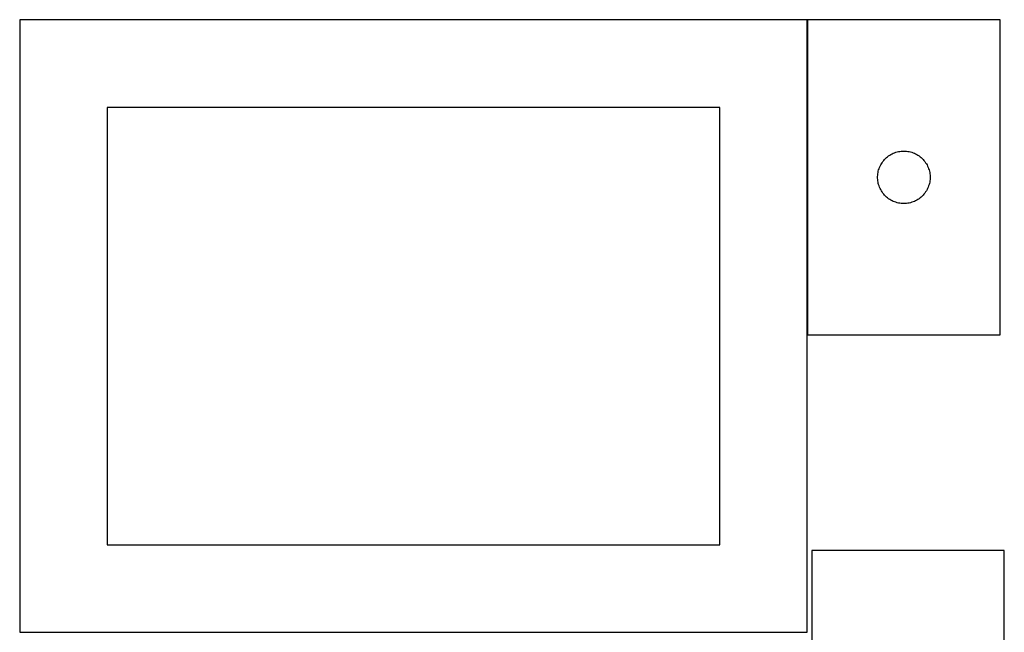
# Model space of a CAD drawing. Header units: millimetres. Extents: x 7 to 1493, y 7 to 2993.
# Tile 5 of 16: x 908 to 1471, y 1408 to 1758. Entities that reach past the tile are written whole.
import ezdxf

# ---------------------------------------------------------------- set-up
doc = ezdxf.new("R2010")
doc.units = ezdxf.units.MM
doc.layers.add('COMMON', color=5, linetype='CONTINUOUS', true_color=0x0000ff)
doc.layers.add('CUT', color=7, linetype='CONTINUOUS', true_color=0x000000)

msp = doc.modelspace()

# ---------------------------------------------------------------- linework, layer by layer
at = {"layer": 'COMMON'}
for p, q in [((1358.249577, 1758.041014), (1243.487577, 1758.041014)), ((1358.349577, 1757.941013), (1358.349577, 1577.941013)), ((1468.449578, 1758.041014), (1358.449578, 1758.041014))]:
    msp.add_line(p, q, dxfattribs=at)
at = {"layer": 'CUT'}
for p, q in [((1358.249577, 1757.941013), (908.249577, 1757.941013)), ((908.249577, 1757.941013), (908.249577, 1407.941013)), ((1358.249577, 1407.941013), (1358.249577, 1757.941013)), ((1358.449578, 1757.941013), (1358.449578, 1577.941013)), ((1468.449578, 1757.941013), (1358.449578, 1757.941013)), ((1468.449578, 1577.941013), (1468.449578, 1757.941013)), ((1308.249577, 1707.941013), (958.249577, 1707.941013)), ((958.249577, 1707.941013), (958.249577, 1457.941013)), ((1308.249577, 1457.941013), (1308.249577, 1707.941013)), ((1408.158297, 1681.976765), (1408.887855, 1682.230544)), ((1408.887855, 1682.230544), (1409.629511, 1682.446429)), ((1409.629511, 1682.446429), (1410.381297, 1682.623848)), ((1410.381297, 1682.623848), (1411.141219, 1682.762331)), ((1411.141219, 1682.762331), (1411.907263, 1682.861511)), ((1411.907263, 1682.861511), (1412.677397, 1682.921124)), ((1412.677397, 1682.921124), (1413.449578, 1682.941013)), ((1413.449578, 1682.941013), (1414.221759, 1682.921124)), ((1414.221759, 1682.921124), (1414.991893, 1682.861511)), ((1414.991893, 1682.861511), (1415.757937, 1682.762331)), ((1415.757937, 1682.762331), (1416.517859, 1682.623848)), ((1416.517859, 1682.623848), (1417.269645, 1682.446429)), ((1417.269645, 1682.446429), (1418.0113, 1682.230544)), ((1418.0113, 1682.230544), (1418.740859, 1681.976765)), ((1401.004423, 1676.314669), (1401.451989, 1676.944227)), ((1401.451989, 1676.944227), (1401.931371, 1677.549911)), ((1401.931371, 1677.549911), (1402.441297, 1678.130113)), ((1402.441297, 1678.130113), (1402.980416, 1678.683296)), ((1402.980416, 1678.683296), (1403.547296, 1679.207992)), ((1403.547296, 1679.207992), (1404.140436, 1679.70281)), ((1404.140436, 1679.70281), (1404.758261, 1680.166438)), ((1404.758261, 1680.166438), (1405.399135, 1680.597646)), ((1405.399135, 1680.597646), (1406.061357, 1680.995291)), ((1406.061357, 1680.995291), (1406.743171, 1681.358319)), ((1406.743171, 1681.358319), (1407.442769, 1681.685766)), ((1407.442769, 1681.685766), (1408.158297, 1681.976765)), ((1418.740859, 1681.976765), (1419.456386, 1681.685766)), ((1419.456386, 1681.685766), (1420.155985, 1681.358319)), ((1420.155985, 1681.358319), (1420.837799, 1680.995291)), ((1420.837799, 1680.995291), (1421.500021, 1680.597646)), ((1421.500021, 1680.597646), (1422.140894, 1680.166438)), ((1422.140894, 1680.166438), (1422.75872, 1679.70281)), ((1422.75872, 1679.70281), (1423.35186, 1679.207992)), ((1423.35186, 1679.207992), (1423.91874, 1678.683296)), ((1423.91874, 1678.683296), (1424.457858, 1678.130113)), ((1424.457858, 1678.130113), (1424.967785, 1677.549911)), ((1424.967785, 1677.549911), (1425.447167, 1676.944227)), ((1425.447167, 1676.944227), (1425.894733, 1676.314669)), ((1398.692609, 1670.630224), (1398.850612, 1671.386329)), ((1398.850612, 1671.386329), (1399.04733, 1672.133297)), ((1399.04733, 1672.133297), (1399.282239, 1672.869149)), ((1399.282239, 1672.869149), (1399.554718, 1673.591931)), ((1399.554718, 1673.591931), (1399.864044, 1674.299729)), ((1399.864044, 1674.299729), (1400.209396, 1674.990664)), ((1400.209396, 1674.990664), (1400.589858, 1675.662905)), ((1400.589858, 1675.662905), (1401.004423, 1676.314669)), ((1425.894733, 1676.314669), (1426.309297, 1675.662905)), ((1426.309297, 1675.662905), (1426.68976, 1674.990664)), ((1426.68976, 1674.990664), (1427.035112, 1674.299729)), ((1427.035112, 1674.299729), (1427.344437, 1673.591931)), ((1427.344437, 1673.591931), (1427.616916, 1672.869149)), ((1427.616916, 1672.869149), (1427.851826, 1672.133297)), ((1427.851826, 1672.133297), (1428.048544, 1671.386329)), ((1428.048544, 1671.386329), (1428.206547, 1670.630224)), ((1398.454551, 1668.327232), (1398.494315, 1669.098645)), ((1398.454551, 1667.554794), (1398.454551, 1668.327232)), ((1398.494315, 1666.783381), (1398.454551, 1667.554794)), ((1398.494315, 1669.098645), (1398.573738, 1669.866988)), ((1398.573738, 1666.015038), (1398.494315, 1666.783381)), ((1398.573738, 1669.866988), (1398.692609, 1670.630224)), ((1398.692609, 1665.251801), (1398.573738, 1666.015038)), ((1428.206547, 1670.630224), (1428.325418, 1669.866988)), ((1428.325418, 1666.015038), (1428.206547, 1665.251801)), ((1428.325418, 1669.866988), (1428.404841, 1669.098645)), ((1428.404841, 1666.783381), (1428.325418, 1666.015038)), ((1428.404841, 1669.098645), (1428.444605, 1668.327232)), ((1428.444605, 1667.554794), (1428.404841, 1666.783381)), ((1428.444605, 1668.327232), (1428.444605, 1667.554794)), ((1398.850612, 1664.495697), (1398.692609, 1665.251801)), ((1399.04733, 1663.748728), (1398.850612, 1664.495697)), ((1399.282239, 1663.012877), (1399.04733, 1663.748728)), ((1399.554718, 1662.290094), (1399.282239, 1663.012877)), ((1399.864044, 1661.582297), (1399.554718, 1662.290094)), ((1400.209396, 1660.891362), (1399.864044, 1661.582297)), ((1400.589858, 1660.219121), (1400.209396, 1660.891362)), ((1401.004423, 1659.567357), (1400.589858, 1660.219121)), ((1426.309297, 1660.219121), (1425.894733, 1659.567357)), ((1426.68976, 1660.891362), (1426.309297, 1660.219121)), ((1427.035112, 1661.582297), (1426.68976, 1660.891362)), ((1427.344437, 1662.290094), (1427.035112, 1661.582297)), ((1427.616916, 1663.012877), (1427.344437, 1662.290094)), ((1427.851826, 1663.748728), (1427.616916, 1663.012877)), ((1428.048544, 1664.495697), (1427.851826, 1663.748728)), ((1428.206547, 1665.251801), (1428.048544, 1664.495697)), ((1401.451989, 1658.937799), (1401.004423, 1659.567357)), ((1401.931371, 1658.332115), (1401.451989, 1658.937799)), ((1402.441297, 1657.751913), (1401.931371, 1658.332115)), ((1402.980416, 1657.19873), (1402.441297, 1657.751913)), ((1403.547296, 1656.674034), (1402.980416, 1657.19873)), ((1404.140436, 1656.179216), (1403.547296, 1656.674034)), ((1404.758261, 1655.715588), (1404.140436, 1656.179216)), ((1405.399135, 1655.284379), (1404.758261, 1655.715588)), ((1406.061357, 1654.886734), (1405.399135, 1655.284379)), ((1406.743171, 1654.523707), (1406.061357, 1654.886734)), ((1407.442769, 1654.196259), (1406.743171, 1654.523707)), ((1408.158297, 1653.905261), (1407.442769, 1654.196259)), ((1419.456386, 1654.196259), (1418.740859, 1653.905261)), ((1420.155985, 1654.523707), (1419.456386, 1654.196259)), ((1420.837799, 1654.886734), (1420.155985, 1654.523707)), ((1421.500021, 1655.284379), (1420.837799, 1654.886734)), ((1422.140894, 1655.715588), (1421.500021, 1655.284379)), ((1422.75872, 1656.179216), (1422.140894, 1655.715588)), ((1423.35186, 1656.674034), (1422.75872, 1656.179216)), ((1423.91874, 1657.19873), (1423.35186, 1656.674034)), ((1424.457858, 1657.751913), (1423.91874, 1657.19873)), ((1424.967785, 1658.332115), (1424.457858, 1657.751913)), ((1425.447167, 1658.937799), (1424.967785, 1658.332115)), ((1425.894733, 1659.567357), (1425.447167, 1658.937799)), ((1408.887855, 1653.651482), (1408.158297, 1653.905261)), ((1409.629511, 1653.435597), (1408.887855, 1653.651482)), ((1410.381297, 1653.258178), (1409.629511, 1653.435597)), ((1411.141219, 1653.119694), (1410.381297, 1653.258178)), ((1411.907263, 1653.020515), (1411.141219, 1653.119694)), ((1412.677397, 1652.960902), (1411.907263, 1653.020515)), ((1413.449578, 1652.941013), (1412.677397, 1652.960902)), ((1414.221759, 1652.960902), (1413.449578, 1652.941013)), ((1414.991893, 1653.020515), (1414.221759, 1652.960902)), ((1415.757937, 1653.119694), (1414.991893, 1653.020515)), ((1416.517859, 1653.258178), (1415.757937, 1653.119694)), ((1417.269645, 1653.435597), (1416.517859, 1653.258178)), ((1418.0113, 1653.651482), (1417.269645, 1653.435597)), ((1418.740859, 1653.905261), (1418.0113, 1653.651482)), ((1358.449578, 1577.941013), (1468.449578, 1577.941013)), ((958.249577, 1457.941013), (1308.249577, 1457.941013)), ((1470.856169, 1454.642763), (1360.856169, 1454.642763)), ((1360.856169, 1454.642763), (1360.856169, 1274.642763)), ((1470.856169, 1274.642763), (1470.856169, 1454.642763)), ((908.249577, 1407.941013), (1358.249577, 1407.941013))]:
    msp.add_line(p, q, dxfattribs=at)

doc.saveas('drawing.dxf')
